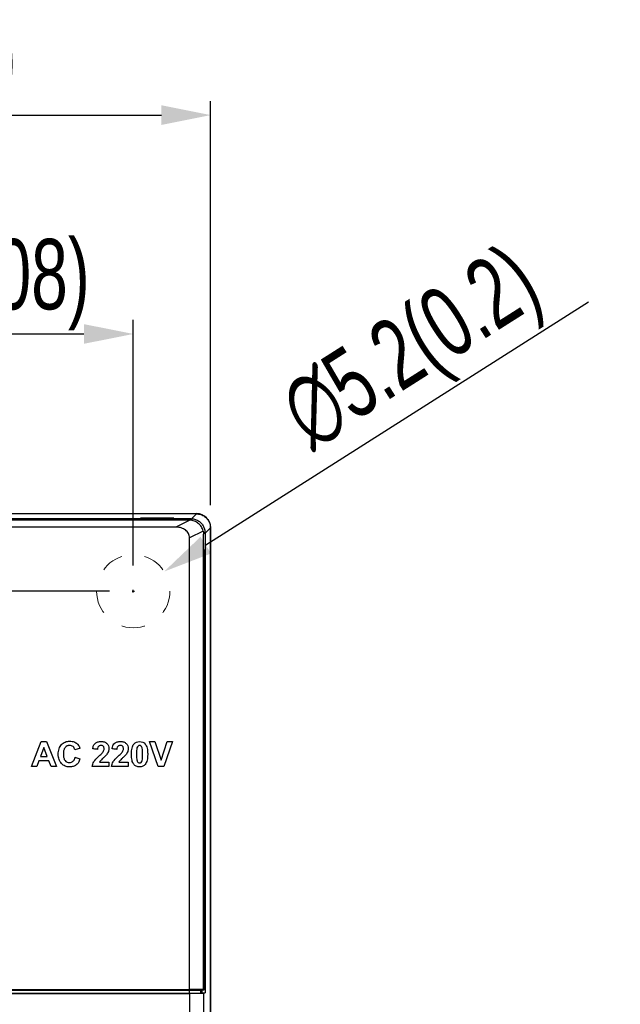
# Model space of a CAD drawing. Header units: millimetres. Extents: x -630 to -92, y 209 to 969.
# Tile 17 of 25: x -517 to -474, y 639 to 709. Entities that reach past the tile are written whole.
import ezdxf

# ---------------------------------------------------------------- set-up
doc = ezdxf.new("R2010")
doc.units = ezdxf.units.MM
doc.header["$LTSCALE"] = 32.67
doc.header["$PDMODE"] = 3
doc.header["$PDSIZE"] = 0.3125
doc.linetypes.add('HIDDEN', pattern=[0.2, 0.1, -0.1])
doc.layers.get('0').update_dxf_attribs({"linetype": 'CONTINUOUS'})
doc.layers.get('Defpoints').update_dxf_attribs({"linetype": 'CONTINUOUS'})
doc.styles.get("Standard").update_dxf_attribs({"font": 'txt', "width": 0.7})
doc.dimstyles.new('DIMSTYLE_1', dxfattribs={"dimtxt": 5, "dimasz": 0.1875, "dimexe": 0.18, "dimexo": 0.0625, "dimgap": 0.09, "dimtad": 1, "dimdsep": 46, "dimtxsty": 'Standard', "dimblk": '_FILLED', "dimblk1": '_FILLED', "dimblk2": '_FILLED', "dimcen": 0.09, "dimadec": 0, "dimazin": 0, "dimtp": 0.01, "dimtm": 0.01, "dimtfac": 1, "dimtofl": 0, "dimtmove": 0, "dimatfit": 3, "dimldrblk": '_FILLED', "dimfxl": 0, "dimtolj": 1, "dimarcsym": 0})

# ---------------------------------------------------------------- blocks, each defined once
blk = doc.blocks.new('_FILLED')
at = {"color": 0, "linetype": 'ByBlock'}
blk.add_solid([(0, 0), (-1, 0.2), (-1, -0.2)], dxfattribs=at)
blk = doc.blocks.new('*D0')
at = {"color": 0, "linetype": 'Continuous', "lineweight": -2}
for p, q in [((-548.286, 674.186), (-548.286, 702.905)), ((-503.286, 674.186), (-503.286, 702.905)), ((-544.786, 701.905), (-506.786, 701.905))]:
    blk.add_line(p, q, dxfattribs=at)
at = {"layer": 'Defpoints', "color": 0, "linetype": 'Continuous', "lineweight": 0}
for p in [(-503.286, 701.905), (-548.286, 673.186), (-503.286, 673.186)]:
    blk.add_point(p, dxfattribs=at)
at = {"color": 0, "linetype": 'Continuous', "lineweight": -2, "xscale": 3.5, "yscale": 3.5, "zscale": 3.5, "rotation": 180}
blk.add_blockref('_FILLED', (-548.286, 701.905), dxfattribs=at)
at = {"color": 0, "linetype": 'Continuous', "lineweight": -2, "xscale": 3.5, "yscale": 3.5, "zscale": 3.5}
blk.add_blockref('_FILLED', (-503.286, 701.905), dxfattribs=at)
at = {"color": 0, "linetype": 'Continuous', "insert": (-525.776, 705.405), "char_height": 5, "attachment_point": 5}
blk.add_mtext('\\A1;45(1.77)', dxfattribs=at)
blk = doc.blocks.new('*D2')
at = {"color": 0, "linetype": 'Continuous', "lineweight": -2}
for p, q in [((-510.478, 668.086), (-564.708, 668.086)), ((-563.708, 664.586), (-563.708, 509.086)), ((-537.886, 505.586), (-564.708, 505.586))]:
    blk.add_line(p, q, dxfattribs=at)
at = {"layer": 'Defpoints', "color": 0, "linetype": 'Continuous', "lineweight": 0}
for p in [(-509.478, 668.086), (-563.708, 505.586), (-536.886, 505.586)]:
    blk.add_point(p, dxfattribs=at)
at = {"color": 0, "linetype": 'Continuous', "lineweight": -2, "xscale": 3.5, "yscale": 3.5, "zscale": 3.5}
for p, rotation in [((-563.708, 668.086), 90), ((-563.708, 505.586), 270)]:
    blk.add_blockref('_FILLED', p, dxfattribs=dict(at, rotation=rotation))
at = {"color": 0, "linetype": 'Continuous', "insert": (-567.208, 586.836), "char_height": 5, "attachment_point": 5, "rotation": 90}
blk.add_mtext('\\A1;162.5(6.4)', dxfattribs=at)
blk = doc.blocks.new('*D3')
at = {"color": 0, "linetype": 'Continuous', "lineweight": -2}
for p, q in [((-536.286, 507.186), (-536.286, 687.354)), ((-508.786, 669.894), (-508.786, 687.354)), ((-532.786, 686.354), (-512.286, 686.354))]:
    blk.add_line(p, q, dxfattribs=at)
at = {"layer": 'Defpoints', "color": 0, "linetype": 'Continuous', "lineweight": 0}
for p in [(-508.786, 686.354), (-508.786, 668.894), (-536.286, 506.186)]:
    blk.add_point(p, dxfattribs=at)
at = {"color": 0, "linetype": 'Continuous', "lineweight": -2, "xscale": 3.5, "yscale": 3.5, "zscale": 3.5, "rotation": 180}
blk.add_blockref('_FILLED', (-536.286, 686.354), dxfattribs=at)
at = {"color": 0, "linetype": 'Continuous', "lineweight": -2, "xscale": 3.5, "yscale": 3.5, "zscale": 3.5}
blk.add_blockref('_FILLED', (-508.786, 686.354), dxfattribs=at)
at = {"color": 0, "linetype": 'Continuous', "insert": (-522.536, 689.854), "char_height": 5, "attachment_point": 5}
blk.add_mtext('\\A1;27.5(1.08)', dxfattribs=at)
blk = doc.blocks.new('*D10')
at = {"color": 0, "linetype": 'Continuous', "lineweight": -2}
for p, q in [((-476.453, 688.617), (-503.632, 671.348)), ((-508.87, 668.076), (-508.69, 668.076)), ((-508.78, 667.986), (-508.78, 668.166))]:
    blk.add_line(p, q, dxfattribs=at)
at = {"layer": 'Defpoints', "color": 0, "linetype": 'Continuous', "lineweight": 0}
for p in [(-506.586, 669.471), (-510.975, 666.682)]:
    blk.add_point(p, dxfattribs=at)
at = {"color": 0, "linetype": 'Continuous', "lineweight": -2, "xscale": 3.5, "yscale": 3.5, "zscale": 3.5, "rotation": 212.4314677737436}
blk.add_blockref('_FILLED', (-506.586, 669.471), dxfattribs=at)
at = {"color": 0, "linetype": 'Continuous', "insert": (-488.775, 684.934), "char_height": 5, "attachment_point": 5, "rotation": 32.43147}
blk.add_mtext('\\A1;∅5.2(0.2)', dxfattribs=at)

msp = doc.modelspace()

# ---------------------------------------------------------------- linework, layer by layer
at = {"color": 7, "linetype": 'Continuous'}
for p, q in [((-547.286, 673.586), (-504.286, 673.586)), ((-504.299, 673.573), (-547.274, 673.573)), ((-504.686, 673.226), (-546.887, 673.226)), ((-504.792, 673.121), (-546.781, 673.121)), ((-508.261, 673.269), (-508.276, 673.226)), ((-508.261, 673.269), (-508.261, 673.226)), ((-505.912, 673.269), (-508.261, 673.269)), ((-505.912, 673.269), (-505.912, 673.226)), ((-505.897, 673.226), (-505.912, 673.269)), ((-504.759, 673.12), (-505.755, 672.621)), ((-504.686, 673.226), (-504.792, 673.121)), ((-504.651, 673.221), (-504.299, 673.573)), ((-505.755, 672.621), (-545.818, 672.621)), ((-503.679, 672.194), (-503.3, 672.573)), ((-503.3, 511.786), (-503.3, 672.573)), ((-503.286, 672.586), (-503.286, 511.786)), ((-503.82, 672.352), (-504.792, 671.865)), ((-504.792, 639.774), (-504.792, 671.865)), ((-503.686, 672.226), (-503.792, 672.121)), ((-503.792, 639.766), (-503.792, 672.121)), ((-503.686, 672.226), (-503.686, 671.026)), ((-503.679, 672.194), (-503.679, 639.824)), ((-503.739, 671.026), (-503.686, 671.026)), ((-503.752, 639.752), (-503.752, 670.526)), ((-516.008, 655.62), (-515.323, 657.389)), ((-515.323, 657.389), (-514.946, 657.389)), ((-514.946, 657.389), (-514.236, 655.62)), ((-507.005, 655.62), (-507.635, 657.389)), ((-507.635, 657.389), (-507.249, 657.389)), ((-507.249, 657.389), (-506.802, 656.08)), ((-506.802, 656.08), (-506.37, 657.389)), ((-505.99, 657.389), (-506.619, 655.62)), ((-506.37, 657.389), (-505.99, 657.389)), ((-515.136, 656.976), (-515.374, 656.323)), ((-515.374, 656.323), (-514.891, 656.323)), ((-514.891, 656.323), (-515.136, 656.976)), ((-515.63, 655.62), (-516.008, 655.62)), ((-515.483, 656.022), (-515.63, 655.62)), ((-514.774, 656.022), (-515.483, 656.022)), ((-514.622, 655.62), (-514.774, 656.022)), ((-514.236, 655.62), (-514.622, 655.62)), ((-506.619, 655.62), (-507.005, 655.62)), ((-504.782, 639.704), (-546.791, 639.704)), ((-546.781, 639.774), (-504.792, 639.774)), ((-543.386, 639.752), (-508.186, 639.752)), ((-505.986, 639.752), (-503.752, 639.752)), ((-503.792, 639.766), (-504.792, 639.774)), ((-503.785, 639.492), (-504.784, 639.483)), ((-504.782, 639.704), (-503.982, 639.718)), ((-504.782, 639.486), (-504.782, 639.704)), ((-503.982, 639.493), (-504.782, 639.486)), ((-503.93, 639.752), (-503.982, 639.718)), ((-503.982, 639.493), (-503.982, 639.718)), ((-503.887, 639.524), (-503.982, 639.493)), ((-503.887, 639.524), (-503.687, 639.524)), ((-503.752, 639.752), (-503.792, 639.766)), ((-503.785, 639.492), (-503.687, 639.524)), ((-503.785, 639.492), (-503.785, 512.271)), ((-503.752, 639.824), (-503.679, 639.824)), ((-504.782, 639.486), (-546.791, 639.486)), ((-546.789, 639.483), (-504.784, 639.483)), ((-504.784, 639.483), (-504.784, 512.271))]:
    msp.add_line(p, q, dxfattribs=at)
at = {"linetype": 'HIDDEN', "lineweight": 0, "ltscale": 0.5}
msp.add_circle((-508.78, 668.076), 2.6, dxfattribs=at)
at = {"color": 7, "linetype": 'Continuous'}
msp.add_arc((-504.286, 672.586), 1, 0, 90, dxfattribs=at)
for points, start_tangent, end_tangent in [([(-504.759, 673.12), (-504.77, 673.12), (-504.781, 673.121), (-504.792, 673.121)], (-0.999393, 0.034826), (-1, 0)), ([(-503.82, 672.352), (-503.87, 672.504), (-503.946, 672.649), (-504.044, 672.78), (-504.161, 672.893), (-504.295, 672.986), (-504.442, 673.056), (-504.597, 673.101), (-504.759, 673.12)], (-0.238344, 0.971181), (-0.999393, 0.034826)), ([(-504.686, 673.226), (-504.43, 673.193), (-504.186, 673.092), (-503.979, 672.933), (-503.821, 672.727), (-503.72, 672.482), (-503.686, 672.226)], (1, 0), (0, -1)), ([(-504.299, 673.573), (-503.99, 673.524), (-503.712, 673.382), (-503.491, 673.161), (-503.348, 672.882), (-503.3, 672.573)], (1, 0), (0, -1)), ([(-504.792, 671.865), (-504.809, 672.025), (-504.865, 672.181), (-504.958, 672.318), (-505.077, 672.427), (-505.214, 672.509), (-505.371, 672.569), (-505.551, 672.607), (-505.755, 672.621)], (0, 1), (-1, 0)), ([(-503.82, 672.352), (-503.804, 672.275), (-503.795, 672.198), (-503.792, 672.121)], (0.238344, -0.971181), (0, -1)), ([(-503.68, 672.227), (-503.685, 672.3)], (-0.033646, 0.999434), (-0.106476, 0.994315)), ([(-503.679, 672.194), (-503.68, 672.227)], (0, 1), (-0.033646, 0.999434)), ([(-503.752, 670.526), (-503.751, 670.68), (-503.749, 670.82), (-503.747, 670.93), (-503.743, 671.002), (-503.739, 671.026)], (0, 1), (1, 0)), ([(-512.831, 655.732, 84.102), (-513.042, 655.625, 84.102), (-513.166, 655.599, 84.102), (-513.302, 655.59, 84.102), (-513.471, 655.605, 84.102), (-513.623, 655.65, 84.102), (-513.761, 655.725, 84.102), (-513.882, 655.83, 84.102), (-513.982, 655.961, 84.102), (-514.052, 656.115, 84.102), (-514.095, 656.29, 84.102), (-514.109, 656.488, 84.102), (-514.095, 656.696, 84.102), (-514.052, 656.88, 84.102), (-513.881, 657.173, 84.102)], (-0.794923, -0.60671), (0.683144, 0.730284)), ([(-513.881, 657.173, 84.102), (-513.617, 657.356, 84.102), (-513.458, 657.402, 84.102), (-513.281, 657.417, 84.102), (-513.126, 657.405, 84.102), (-512.986, 657.369, 84.102), (-512.752, 657.225, 84.102)], (0.683529, 0.729923), (0.726705, -0.686949)), ([(-513.056, 657.031, 84.102), (-513.167, 657.091, 84.102), (-513.299, 657.111, 84.102), (-513.393, 657.102, 84.102), (-513.478, 657.076, 84.102), (-513.62, 656.97, 84.102)], (-0.782244, 0.622972), (-0.658505, -0.752577)), ([(-512.924, 656.813, 84.102), (-513.056, 657.031, 84.102)], (-0.226192, 0.974083), (-0.780671, 0.624942)), ([(-512.752, 657.225, 84.102), (-512.605, 656.999, 84.102), (-512.571, 656.899, 84.102)], (0.727879, -0.685706), (0.275647, -0.961259)), ([(-511.659, 656.872, 84.102), (-511.596, 657.112, 84.102), (-511.469, 657.273, 84.102), (-511.384, 657.326, 84.102), (-511.29, 657.365, 84.102), (-511.185, 657.387, 84.102), (-511.07, 657.395, 84.102), (-510.946, 657.386, 84.102), (-510.835, 657.36, 84.102), (-510.739, 657.316, 84.102), (-510.657, 657.254, 84.102), (-510.545, 657.096, 84.102), (-510.507, 656.903, 84.102), (-510.511, 656.833, 84.102)], (0.106598, 0.994302), (-0.112269, -0.993678)), ([(-511.247, 657.05, 84.102), (-511.312, 656.907, 84.102), (-511.32, 656.838, 84.102)], (-0.702773, -0.711414), (-0.062704, -0.998032)), ([(-510.908, 657.053, 84.102), (-510.981, 657.099, 84.102), (-511.077, 657.114, 84.102), (-511.173, 657.098, 84.102), (-511.247, 657.05, 84.102)], (-0.711577, 0.702608), (-0.702773, -0.711414)), ([(-510.916, 656.671, 84.102), (-510.864, 656.776, 84.102), (-510.846, 656.879, 84.102), (-510.861, 656.979, 84.102), (-510.908, 657.053, 84.102)], (0.556588, 0.830789), (-0.710084, 0.704117)), ([(-510.286, 656.872, 84.102), (-510.263, 657.002, 84.102), (-510.096, 657.273, 84.102)], (0.106598, 0.994302), (0.796286, 0.60492)), ([(-510.096, 657.273, 84.102), (-509.916, 657.365, 84.102), (-509.811, 657.387, 84.102), (-509.696, 657.395, 84.102), (-509.572, 657.386, 84.102), (-509.462, 657.36, 84.102), (-509.284, 657.254, 84.102)], (0.794394, 0.607402), (0.728126, -0.685443)), ([(-509.874, 657.05, 84.102), (-509.939, 656.907, 84.102), (-509.947, 656.838, 84.102)], (-0.705671, -0.70854), (-0.066172, -0.997808)), ([(-509.534, 657.053, 84.102), (-509.607, 657.099, 84.102), (-509.704, 657.114, 84.102), (-509.8, 657.098, 84.102), (-509.874, 657.05, 84.102)], (-0.711577, 0.702608), (-0.702773, -0.711414)), ([(-509.543, 656.671, 84.102), (-509.49, 656.776, 84.102), (-509.473, 656.879, 84.102), (-509.488, 656.979, 84.102), (-509.534, 657.053, 84.102)], (0.553753, 0.832681), (-0.707107, 0.707107)), ([(-509.284, 657.254, 84.102), (-509.171, 657.096, 84.102), (-509.134, 656.903, 84.102), (-509.144, 656.786, 84.102), (-509.176, 656.675, 84.102)], (0.729303, -0.684191), (-0.365239, -0.930914)), ([(-508.751, 655.786, 84.102), (-508.82, 655.904, 84.102), (-508.87, 656.062, 84.102), (-508.9, 656.259, 84.102), (-508.907, 656.371, 84.102), (-508.91, 656.494, 84.102), (-508.907, 656.615, 84.102), (-508.899, 656.726, 84.102), (-508.866, 656.924, 84.102), (-508.812, 657.086, 84.102), (-508.735, 657.214, 84.102)], (-0.623951, 0.781463), (0.620868, 0.783915)), ([(-508.735, 657.214, 84.102), (-508.334, 657.395, 84.102)], (0.622788, 0.782391), (1, 0)), ([(-508.443, 657.075, 84.102), (-508.517, 656.934, 84.102)], (-0.770962, -0.636881), (-0.251819, -0.967774)), ([(-508.334, 657.114, 84.102), (-508.443, 657.075, 84.102)], (-1, 0), (-0.774328, -0.632784)), ([(-508.334, 657.395, 84.102), (-507.931, 657.211, 84.102)], (1, 0), (0.620109, -0.784515)), ([(-508.225, 657.075, 84.102), (-508.334, 657.114, 84.102)], (-0.770962, 0.636881), (-1, 0)), ([(-508.147, 656.919, 84.102), (-508.164, 656.972, 84.102), (-508.225, 657.075, 84.102)], (-0.257129, 0.966377), (-0.767529, 0.641014)), ([(-507.931, 657.211, 84.102), (-507.855, 657.085, 84.102), (-507.801, 656.922, 84.102), (-507.769, 656.724, 84.102), (-507.76, 656.612, 84.102), (-507.758, 656.49, 84.102), (-507.76, 656.369, 84.102), (-507.769, 656.257, 84.102), (-507.801, 656.059, 84.102), (-507.856, 655.896, 84.102), (-507.932, 655.768, 84.102)], (0.623106, -0.782137), (-0.621317, -0.78356)), ([(-513.62, 656.97, 84.102), (-513.712, 656.786, 84.102), (-513.735, 656.661, 84.102), (-513.743, 656.514, 84.102), (-513.735, 656.359, 84.102), (-513.712, 656.228, 84.102), (-513.622, 656.038, 84.102)], (-0.6587, -0.752406), (0.64805, -0.761598)), ([(-512.571, 656.899, 84.102), (-512.626, 656.886, 84.102), (-512.924, 656.813, 84.102)], (-0.971903, -0.235383), (-0.971903, -0.235383)), ([(-511.32, 656.838, 84.102), (-511.373, 656.844, 84.102), (-511.659, 656.872, 84.102)], (-0.995077, 0.099103), (-0.995077, 0.099103)), ([(-511.579, 655.958, 84.102), (-511.519, 656.045, 84.102), (-511.197, 656.382, 84.102)], (0.517749, 0.855532), (0.733834, 0.679328)), ([(-511.197, 656.382, 84.102), (-511.094, 656.48, 84.102), (-510.916, 656.671, 84.102)], (0.732206, 0.681083), (0.562464, 0.826822)), ([(-510.686, 656.449, 84.102), (-510.723, 656.406, 84.102), (-510.908, 656.224, 84.102)], (-0.617707, -0.786408), (-0.738921, -0.673792)), ([(-510.511, 656.833, 84.102), (-510.518, 656.786, 84.102), (-510.55, 656.675, 84.102), (-510.686, 656.449, 84.102)], (-0.112269, -0.993678), (-0.618808, -0.785542)), ([(-509.947, 656.838, 84.102), (-510, 656.844, 84.102), (-510.286, 656.872, 84.102)], (-0.995077, 0.099103), (-0.995077, 0.099103)), ([(-510.206, 655.958, 84.102), (-510.146, 656.045, 84.102), (-509.824, 656.382, 84.102)], (0.517749, 0.855532), (0.733834, 0.679328)), ([(-509.824, 656.382, 84.102), (-509.721, 656.48, 84.102), (-509.543, 656.671, 84.102)], (0.732206, 0.681083), (0.566291, 0.824205)), ([(-509.312, 656.449, 84.102), (-509.349, 656.406, 84.102), (-509.535, 656.224, 84.102)], (-0.617707, -0.786408), (-0.738921, -0.673792)), ([(-509.176, 656.675, 84.102), (-509.312, 656.449, 84.102)], (-0.369089, -0.929394), (-0.618808, -0.785542)), ([(-508.517, 656.934, 84.102), (-508.543, 656.757, 84.102), (-508.549, 656.635, 84.102), (-508.552, 656.49, 84.102), (-508.55, 656.347, 84.102), (-508.544, 656.227, 84.102), (-508.52, 656.062, 84.102)], (-0.25412, -0.967173), (0.261125, -0.965305)), ([(-508.15, 656.048, 84.102), (-508.125, 656.224, 84.102), (-508.118, 656.346, 84.102), (-508.116, 656.49, 84.102), (-508.118, 656.634, 84.102), (-508.124, 656.753, 84.102), (-508.147, 656.919, 84.102)], (0.256471, 0.966552), (-0.257129, 0.966377)), ([(-513.622, 656.038, 84.102), (-513.307, 655.896, 84.102)], (0.648734, -0.761015), (1, 0)), ([(-513.307, 655.896, 84.102), (-513.061, 655.987, 84.102)], (1, 0), (0.749783, 0.661684)), ([(-513.061, 655.987, 84.102), (-512.939, 656.182, 84.102), (-512.913, 656.273, 84.102)], (0.749068, 0.662493), (0.224013, 0.974586)), ([(-512.913, 656.273, 84.102), (-512.859, 656.256, 84.102), (-512.566, 656.166, 84.102)], (0.955286, -0.295684), (0.955286, -0.295684)), ([(-512.566, 656.166, 84.102), (-512.612, 656.029, 84.102), (-512.831, 655.732, 84.102)], (-0.264344, -0.964429), (-0.793855, -0.608107)), ([(-511.695, 655.62, 84.102), (-511.579, 655.958, 84.102)], (0.106482, 0.994315), (0.517749, 0.855532)), ([(-510.507, 655.62, 84.102), (-510.693, 655.62, 84.102), (-511.695, 655.62, 84.102)], (-1, 0), (-1, 0)), ([(-511.112, 656.028, 84.102), (-511.181, 655.934, 84.102)], (-0.663867, -0.74785), (-0.499299, -0.86643)), ([(-511.181, 655.934, 84.102), (-511.076, 655.934, 84.102), (-510.507, 655.934, 84.102)], (1, 0), (1, 0)), ([(-510.908, 656.224, 84.102), (-510.981, 656.156, 84.102), (-511.112, 656.028, 84.102)], (-0.737253, -0.675617), (-0.663867, -0.74785)), ([(-510.507, 655.934, 84.102), (-510.507, 655.885, 84.102), (-510.507, 655.62, 84.102)], (0, -1), (0, -1)), ([(-510.322, 655.62, 84.102), (-510.206, 655.958, 84.102)], (0.106482, 0.994315), (0.515718, 0.856758)), ([(-509.134, 655.62, 84.102), (-509.319, 655.62, 84.102), (-510.322, 655.62, 84.102)], (-1, 0), (-1, 0)), ([(-509.739, 656.028, 84.102), (-509.808, 655.934, 84.102)], (-0.663867, -0.74785), (-0.506594, -0.862185)), ([(-509.808, 655.934, 84.102), (-509.703, 655.934, 84.102), (-509.134, 655.934, 84.102)], (1, 0), (1, 0)), ([(-509.535, 656.224, 84.102), (-509.608, 656.156, 84.102), (-509.739, 656.028, 84.102)], (-0.738332, -0.674438), (-0.663867, -0.74785)), ([(-509.134, 655.934, 84.102), (-509.134, 655.885, 84.102), (-509.134, 655.62, 84.102)], (0, -1), (0, -1)), ([(-507.932, 655.768, 84.102), (-508.104, 655.632, 84.102), (-508.212, 655.598, 84.102), (-508.334, 655.587, 84.102), (-508.457, 655.599, 84.102), (-508.568, 655.637, 84.102), (-508.751, 655.786, 84.102)], (-0.622788, -0.782391), (-0.622708, 0.782455)), ([(-508.52, 656.062, 84.102), (-508.504, 656.009, 84.102), (-508.442, 655.907, 84.102)], (0.257129, -0.966377), (0.773768, -0.633469)), ([(-508.442, 655.907, 84.102), (-508.334, 655.868, 84.102), (-508.225, 655.907, 84.102)], (0.775082, -0.63186), (0.770962, 0.636881)), ([(-508.225, 655.907, 84.102), (-508.15, 656.048, 84.102)], (0.774328, 0.632784), (0.251219, 0.96793)), ([(-503.887, 639.524), (-503.884, 639.548), (-503.882, 639.613), (-503.88, 639.711), (-503.88, 639.753)], (0.948703, 0.31617), (0.008003, 0.999968)), ([(-503.679, 639.824), (-503.68, 639.711), (-503.682, 639.613), (-503.684, 639.548), (-503.687, 639.524)], (0, -1), (-0.948703, -0.31617))]:
    msp.add_spline(points, degree=3, dxfattribs=dict(at, start_tangent=start_tangent, end_tangent=end_tangent))

# ---------------------------------------------------------------- dimensions: what is measured, and where the dimension line sits
for base, p1, p2, text, picture, middle in [((-503.286, 701.905), (-548.286, 673.186), (-503.286, 673.186), '<>(1.77)', '*D0', (-525.776, 701.905)), ((-508.786, 686.354), (-536.286, 506.186), (-508.786, 668.894), '<>(1.08)', '*D3', (-522.536, 686.354))]:
    dim = msp.add_linear_dim(base=base, p1=p1, p2=p2, text=text, dimstyle='DIMSTYLE_1', override={"dimasz": 3.5, "dimexe": 1, "dimexo": 1, "dimgap": 1}, dxfattribs=at)
    dim.commit()
    dim.dimension.update_dxf_attribs({"geometry": picture, "text_midpoint": middle, "dimtype": 160})
dim = msp.add_diameter_dim_2p(p1=(-510.975, 666.682), p2=(-506.586, 669.471), text='<>(0.2)', dimstyle='DIMSTYLE_1', override={"dimasz": 3.5, "dimexe": 1, "dimexo": 1, "dimgap": 1}, dxfattribs=at)
dim.commit()
dim.dimension.update_dxf_attribs({"geometry": '*D10', "text_midpoint": (-486.898, 681.98), "dimtype": 163})
dim = msp.add_linear_dim(base=(-563.708, 505.586), p1=(-509.478, 668.086), p2=(-536.886, 505.586), angle=270, text='<>(6.4)', dimstyle='DIMSTYLE_1', override={"dimasz": 3.5, "dimexe": 1, "dimexo": 1, "dimgap": 1}, dxfattribs=at)
dim.commit()
dim.dimension.update_dxf_attribs({"geometry": '*D2', "text_midpoint": (-563.708, 586.836), "dimtype": 160})

doc.saveas('drawing.dxf')
